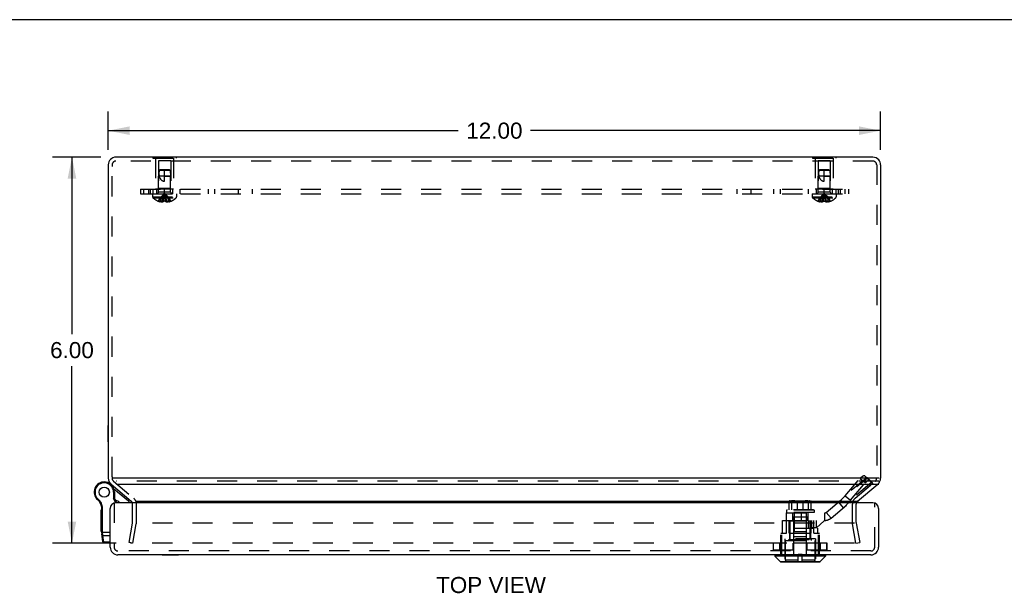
# Model space of a CAD drawing. Header units: inches. Extents: x 0 to 56.7, y 0 to 36.7.
# Tile 7 of 10: x 13 to 28.3, y 27.7 to 36.7. Entities that reach past the tile are written whole.
import ezdxf

# ---------------------------------------------------------------- set-up
doc = ezdxf.new("R2010")
doc.units = ezdxf.units.IN
doc.header["$LTSCALE"] = 3.116667
doc.header["$MEASUREMENT"] = 0
doc.linetypes.add('HIDDEN', pattern=[0.2, 0.1, -0.1])
doc.layers.get('0').update_dxf_attribs({"linetype": 'CONTINUOUS'})
for name, color, linetype in [('DEFAULT_2', 8, 'HIDDEN'), ('DIMENSIONS', 7, 'CONTINUOUS'), ('DOOR_ASSEMBLY', 7, 'CONTINUOUS'), ('SUBPANEL', 7, 'CONTINUOUS')]:
    doc.layers.add(name, color=color, linetype=linetype)
doc.styles.get("Standard").update_dxf_attribs({"font": 'arial.ttf'})
doc.dimstyles.new('DIMSTYLE_1', dxfattribs={"dimtxt": 0.25, "dimasz": 0.333333, "dimexe": 0.09, "dimexo": 0.07, "dimgap": 0.0375, "dimtad": 0, "dimtih": 1, "dimtoh": 1, "dimzin": 4, "dimdsep": 46, "dimtxsty": 'Standard', "dimblk": '_FILLED', "dimblk1": '_FILLED', "dimblk2": '_FILLED', "dimcen": 0.09, "dimadec": 3, "dimazin": 1, "dimtfac": 1, "dimtdec": 3, "dimtofl": 0, "dimtmove": 0, "dimatfit": 3, "dimldrblk": '_FILLED', "dimfxl": 0, "dimtolj": 1, "dimtzin": 4, "dimarcsym": 0})

# ---------------------------------------------------------------- blocks, each defined once
blk = doc.blocks.new('_FILLED')
at = {"color": 0, "linetype": 'ByBlock'}
blk.add_solid([(0, 0), (-1, 0.2), (-1, -0.2)], dxfattribs=at)
blk = doc.blocks.new('*D11')
at = {"layer": 'DIMENSIONS', "color": 2, "linetype": 'Continuous'}
for p, q in [((14.297, 34.529), (13.546, 34.529)), ((13.846, 34.529), (13.846, 31.779)), ((13.846, 28.529), (13.846, 31.279)), ((14.531, 28.529), (13.546, 28.529))]:
    blk.add_line(p, q, dxfattribs=at)
at = {"layer": 'DIMENSIONS', "color": 2, "linetype": 'Continuous', "xscale": 0.3333333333, "yscale": 0.3333333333, "zscale": 0.3333333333}
for p, rotation in [((13.846, 34.529), 90), ((13.846, 28.529), 270)]:
    blk.add_blockref('_FILLED', p, dxfattribs=dict(at, rotation=rotation))
at = {"layer": 'DIMENSIONS', "color": 2, "linetype": 'Continuous', "insert": (13.846, 31.654), "char_height": 0.25, "width": 0.67937, "attachment_point": 2, "line_spacing_factor": 0.9}
blk.add_mtext('6.00', dxfattribs=at)
blk = doc.blocks.new('*D12')
at = {"layer": 'DIMENSIONS', "color": 2, "linetype": 'Continuous'}
for p, q in [((14.41, 34.643), (14.41, 35.241)), ((26.41, 34.643), (26.41, 35.241)), ((14.41, 34.941), (19.849, 34.941)), ((26.41, 34.941), (20.972, 34.941))]:
    blk.add_line(p, q, dxfattribs=at)
at = {"layer": 'DIMENSIONS', "color": 2, "linetype": 'Continuous', "xscale": 0.3333333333, "yscale": 0.3333333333, "zscale": 0.3333333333, "rotation": 180}
blk.add_blockref('_FILLED', (14.41, 34.941), dxfattribs=at)
at = {"layer": 'DIMENSIONS', "color": 2, "linetype": 'Continuous', "xscale": 0.3333333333, "yscale": 0.3333333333, "zscale": 0.3333333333}
blk.add_blockref('_FILLED', (26.41, 34.941), dxfattribs=at)
at = {"layer": 'DIMENSIONS', "color": 2, "linetype": 'Continuous', "insert": (20.41, 35.066), "char_height": 0.25, "width": 0.87361, "attachment_point": 2, "line_spacing_factor": 0.9}
blk.add_mtext('12.00', dxfattribs=at)

msp = doc.modelspace()

# ---------------------------------------------------------------- linework, layer by layer
at = {"color": 7, "linetype": 'Continuous'}
for p, q in [((0, 36.667), (56.667, 36.667)), ((15.105, 34.533), (15.105, 34.529)), ((15.105, 34.533), (15.466, 34.533)), ((15.195, 34.533), (15.195, 34.529)), ((15.375, 34.533), (15.375, 34.529)), ((15.466, 34.533), (15.466, 34.529)), ((25.355, 34.533), (25.716, 34.533)), ((25.355, 34.533), (25.355, 34.529)), ((25.445, 34.533), (25.445, 34.529)), ((25.625, 34.533), (25.625, 34.529)), ((25.716, 34.533), (25.716, 34.529)), ((14.406, 30.102), (14.406, 30.358)), ((14.406, 30.358), (14.41, 30.358)), ((14.406, 30.102), (14.41, 30.102)), ((14.472, 29.536), (14.47, 29.536)), ((26.054, 29.181), (26.368, 29.444)), ((14.751, 29.194), (14.751, 29.194))]:
    msp.add_line(p, q, dxfattribs=at)
at = {"color": 3, "linetype": 'Continuous'}
for p, q in [((26.29, 34.529), (14.53, 34.529)), ((14.41, 34.409), (14.41, 29.536)), ((26.41, 34.409), (26.41, 29.536)), ((26.39, 29.536), (14.472, 29.536)), ((14.453, 29.444), (14.767, 29.181)), ((14.536, 29.444), (26.385, 29.444)), ((14.849, 29.181), (26.07, 29.181))]:
    msp.add_line(p, q, dxfattribs=at)
for centre, start, end in [((14.53, 34.409), 90, 180), ((26.29, 34.409), 0, 40.4027), ((14.53, 29.536), 180, 230), ((26.29, 29.536), 338.6316, 360)]:
    msp.add_arc(centre, 0.12, start, end, dxfattribs=at)
at = {"color": 7, "linetype": 'Continuous'}
for centre, radius, start, end in [((26.29, 34.409), 0.12, 40.4027, 90), ((26.29, 29.536), 0.12, 310, 338.6316), ((26.093, 29.135), 0.06, 130, 152.7669)]:
    msp.add_arc(centre, radius, start, end, dxfattribs=at)
at = {"layer": 'DEFAULT_2', "color": 8, "linetype": 'HIDDEN'}
for p, q in [((26.29, 34.469), (14.53, 34.469)), ((15.105, 34.529), (15.105, 34.512)), ((15.105, 34.512), (15.466, 34.512)), ((15.145, 34.512), (15.145, 34.033)), ((15.19, 34.471), (15.19, 34.043)), ((15.38, 34.471), (15.19, 34.471)), ((15.195, 34.529), (15.195, 34.512)), ((15.375, 34.529), (15.375, 34.512)), ((15.38, 34.471), (15.38, 34.043)), ((15.425, 34.512), (15.425, 34.033)), ((15.466, 34.529), (15.466, 34.512)), ((25.355, 34.529), (25.355, 34.512)), ((25.355, 34.512), (25.716, 34.512)), ((25.395, 34.512), (25.395, 34.033)), ((25.63, 34.471), (25.44, 34.471)), ((25.44, 34.471), (25.44, 34.043)), ((25.445, 34.529), (25.445, 34.512)), ((25.625, 34.529), (25.625, 34.512)), ((25.63, 34.471), (25.63, 34.043)), ((25.675, 34.512), (25.675, 34.033)), ((25.716, 34.529), (25.716, 34.512)), ((14.47, 34.409), (14.47, 34.383)), ((14.47, 29.556), (14.47, 34.383)), ((15.2, 34.323), (15.191, 34.233)), ((15.211, 34.333), (15.2, 34.323)), ((15.2, 34.323), (15.206, 34.329)), ((15.37, 34.323), (15.2, 34.323)), ((15.206, 34.329), (15.211, 34.333)), ((15.359, 34.333), (15.211, 34.333)), ((15.285, 34.153), (15.285, 34.333)), ((15.359, 34.333), (15.37, 34.323)), ((15.37, 34.323), (15.379, 34.233)), ((25.45, 34.323), (25.441, 34.233)), ((25.461, 34.333), (25.45, 34.323)), ((25.45, 34.323), (25.456, 34.329)), ((25.62, 34.323), (25.45, 34.323)), ((25.456, 34.329), (25.461, 34.333)), ((25.609, 34.333), (25.461, 34.333)), ((25.535, 34.153), (25.535, 34.333)), ((25.609, 34.333), (25.62, 34.323)), ((25.62, 34.323), (25.629, 34.233)), ((26.35, 34.409), (26.35, 29.536)), ((15.191, 33.987), (15.191, 34.233)), ((15.379, 34.233), (15.191, 34.233)), ((15.285, 34.233), (15.379, 34.233)), ((15.379, 33.987), (15.379, 34.233)), ((25.629, 34.233), (25.441, 34.233)), ((25.441, 33.987), (25.441, 34.233)), ((25.535, 34.233), (25.629, 34.233)), ((25.629, 33.987), (25.629, 34.233)), ((15.425, 34.033), (15.145, 34.033)), ((15.19, 34.043), (15.18, 34.033)), ((15.38, 34.043), (15.19, 34.043)), ((15.379, 33.987), (15.191, 33.987)), ((15.38, 34.043), (15.39, 34.033)), ((25.675, 34.033), (25.395, 34.033)), ((25.44, 34.043), (25.43, 34.033)), ((25.63, 34.043), (25.44, 34.043)), ((25.629, 33.987), (25.441, 33.987)), ((25.63, 34.043), (25.64, 34.033)), ((15.099, 33.958), (15.099, 33.912)), ((15.099, 33.958), (15.472, 33.958)), ((15.099, 33.912), (15.472, 33.912)), ((15.105, 33.897), (15.466, 33.897)), ((15.186, 33.845), (15.186, 33.845)), ((15.186, 33.845), (15.187, 33.845)), ((15.27, 33.845), (15.187, 33.845)), ((15.217, 33.845), (15.217, 33.835)), ((15.25, 33.845), (15.25, 33.83)), ((15.27, 33.845), (15.272, 33.867)), ((15.27, 33.845), (15.27, 33.835)), ((15.27, 33.845), (15.27, 33.845)), ((15.294, 33.91), (15.291, 33.93)), ((15.296, 33.889), (15.294, 33.91)), ((15.299, 33.867), (15.296, 33.889)), ((15.301, 33.845), (15.299, 33.867)), ((15.301, 33.845), (15.301, 33.835)), ((15.301, 33.845), (15.301, 33.845)), ((15.384, 33.845), (15.301, 33.845)), ((15.32, 33.845), (15.32, 33.83)), ((15.354, 33.845), (15.354, 33.835)), ((15.384, 33.845), (15.385, 33.845)), ((15.385, 33.845), (15.385, 33.845)), ((15.472, 33.958), (15.472, 33.912)), ((25.349, 33.958), (25.722, 33.958)), ((25.349, 33.958), (25.349, 33.912)), ((25.349, 33.912), (25.722, 33.912)), ((25.355, 33.897), (25.716, 33.897)), ((25.436, 33.845), (25.436, 33.845)), ((25.437, 33.845), (25.436, 33.845)), ((25.52, 33.845), (25.437, 33.845)), ((25.467, 33.845), (25.467, 33.835)), ((25.5, 33.845), (25.5, 33.83)), ((25.52, 33.845), (25.522, 33.867)), ((25.52, 33.845), (25.525, 33.845)), ((25.52, 33.845), (25.52, 33.845)), ((25.52, 33.845), (25.52, 33.835)), ((25.53, 33.845), (25.525, 33.845)), ((25.544, 33.91), (25.541, 33.93)), ((25.546, 33.889), (25.544, 33.91)), ((25.549, 33.867), (25.546, 33.889)), ((25.551, 33.845), (25.549, 33.867)), ((25.634, 33.845), (25.551, 33.845)), ((25.551, 33.845), (25.551, 33.845)), ((25.551, 33.845), (25.551, 33.835)), ((25.57, 33.845), (25.57, 33.83)), ((25.604, 33.845), (25.604, 33.835)), ((25.635, 33.845), (25.634, 33.845)), ((25.635, 33.845), (25.635, 33.845)), ((25.722, 33.958), (25.722, 33.912)), ((14.47, 29.556), (14.47, 29.536)), ((14.492, 29.49), (14.805, 29.227)), ((26.385, 29.49), (14.536, 29.49)), ((26.016, 29.227), (26.329, 29.49)), ((14.788, 28.847), (14.788, 29.135)), ((14.848, 28.847), (14.848, 29.135)), ((25.973, 28.847), (25.973, 29.135)), ((26.033, 28.847), (26.033, 29.135)), ((14.735, 28.539), (14.787, 28.836)), ((14.794, 28.529), (14.846, 28.826)), ((26.005, 28.836), (14.86, 28.836)), ((26.027, 28.529), (25.975, 28.826)), ((26.034, 28.836), (26.086, 28.539)), ((14.794, 28.529), (14.735, 28.539)), ((26.003, 28.529), (14.764, 28.529)), ((26.027, 28.529), (26.086, 28.539))]:
    msp.add_line(p, q, dxfattribs=at)
for points in [[(15.2, 34.323), (15.2, 34.312), (15.199, 34.3), (15.198, 34.289), (15.198, 34.277), (15.198, 34.265), (15.199, 34.254), (15.2, 34.244), (15.201, 34.233)], [(25.45, 34.323), (25.45, 34.312), (25.449, 34.3), (25.448, 34.289), (25.448, 34.277), (25.448, 34.265), (25.449, 34.254), (25.45, 34.244), (25.451, 34.233)], [(15.201, 34.233), (15.203, 34.226), (15.206, 34.219), (15.208, 34.213), (15.211, 34.207), (15.214, 34.201), (15.217, 34.196), (15.22, 34.191), (15.223, 34.187), (15.226, 34.183), (15.229, 34.179), (15.232, 34.176), (15.235, 34.173), (15.238, 34.17), (15.241, 34.168), (15.245, 34.166), (15.248, 34.164), (15.251, 34.162), (15.255, 34.16), (15.258, 34.159), (15.262, 34.157), (15.266, 34.156), (15.269, 34.155), (15.273, 34.154), (15.277, 34.154), (15.281, 34.153), (15.285, 34.153)], [(25.451, 34.233), (25.453, 34.226), (25.456, 34.219), (25.458, 34.213), (25.461, 34.207), (25.464, 34.201), (25.467, 34.196), (25.47, 34.191), (25.473, 34.187), (25.476, 34.183), (25.479, 34.179), (25.482, 34.176), (25.485, 34.173), (25.488, 34.17), (25.491, 34.168), (25.495, 34.166), (25.498, 34.164), (25.501, 34.162), (25.505, 34.16), (25.508, 34.159), (25.512, 34.157), (25.516, 34.156), (25.519, 34.155), (25.523, 34.154), (25.527, 34.154), (25.531, 34.153), (25.535, 34.153)], [(15.186, 33.845), (15.2, 33.867), (15.215, 33.889), (15.231, 33.91), (15.248, 33.93), (15.266, 33.95), (15.285, 33.969)], [(15.217, 33.845), (15.226, 33.867), (15.237, 33.889), (15.248, 33.91), (15.259, 33.93), (15.272, 33.95), (15.285, 33.969)], [(15.25, 33.845), (15.255, 33.867), (15.261, 33.889), (15.266, 33.91), (15.272, 33.93), (15.279, 33.95), (15.285, 33.969)], [(15.272, 33.867), (15.274, 33.889), (15.277, 33.91), (15.28, 33.93), (15.282, 33.95), (15.285, 33.969)], [(15.274, 33.889), (15.277, 33.91), (15.28, 33.93), (15.282, 33.95), (15.285, 33.969)], [(15.291, 33.93), (15.288, 33.95), (15.285, 33.969)], [(15.291, 33.93), (15.288, 33.95), (15.285, 33.969)], [(15.32, 33.845), (15.315, 33.867), (15.31, 33.889), (15.305, 33.91), (15.299, 33.93), (15.292, 33.95), (15.285, 33.969)], [(15.354, 33.845), (15.344, 33.867), (15.334, 33.889), (15.323, 33.91), (15.311, 33.93), (15.299, 33.95), (15.285, 33.969)], [(15.385, 33.845), (15.371, 33.867), (15.356, 33.889), (15.34, 33.91), (15.323, 33.93), (15.305, 33.95), (15.285, 33.969)], [(25.436, 33.845), (25.45, 33.867), (25.465, 33.889), (25.481, 33.91), (25.498, 33.93), (25.516, 33.95), (25.535, 33.969)], [(25.467, 33.845), (25.476, 33.867), (25.487, 33.889), (25.498, 33.91), (25.509, 33.93), (25.522, 33.95), (25.535, 33.969)], [(25.5, 33.845), (25.505, 33.867), (25.511, 33.889), (25.516, 33.91), (25.522, 33.93), (25.529, 33.95), (25.535, 33.969)], [(25.522, 33.867), (25.524, 33.889), (25.527, 33.91), (25.53, 33.93), (25.532, 33.95), (25.535, 33.969)], [(25.524, 33.889), (25.527, 33.91), (25.53, 33.93), (25.532, 33.95), (25.535, 33.969)], [(25.541, 33.93), (25.538, 33.95), (25.535, 33.969)], [(25.541, 33.93), (25.538, 33.95), (25.535, 33.969)], [(25.635, 33.845), (25.621, 33.867), (25.606, 33.889), (25.59, 33.91), (25.573, 33.93), (25.555, 33.95), (25.535, 33.969)], [(25.604, 33.845), (25.594, 33.867), (25.584, 33.889), (25.573, 33.91), (25.561, 33.93), (25.549, 33.95), (25.535, 33.969)], [(25.57, 33.845), (25.565, 33.867), (25.56, 33.889), (25.555, 33.91), (25.549, 33.93), (25.542, 33.95), (25.535, 33.969)], [(15.25, 33.83), (15.246, 33.83), (15.242, 33.831), (15.238, 33.831), (15.234, 33.832), (15.23, 33.832), (15.226, 33.833), (15.221, 33.834), (15.217, 33.835)], [(15.27, 33.835), (15.267, 33.834), (15.265, 33.833), (15.263, 33.832), (15.26, 33.832), (15.258, 33.831), (15.255, 33.831), (15.253, 33.83), (15.25, 33.83)], [(15.301, 33.845), (15.296, 33.845), (15.291, 33.845), (15.285, 33.845), (15.28, 33.845), (15.275, 33.845), (15.27, 33.845)], [(15.32, 33.83), (15.318, 33.83), (15.315, 33.831), (15.313, 33.831), (15.311, 33.832), (15.308, 33.832), (15.306, 33.833), (15.303, 33.834), (15.301, 33.835)], [(15.354, 33.835), (15.349, 33.834), (15.345, 33.833), (15.341, 33.832), (15.337, 33.832), (15.332, 33.831), (15.328, 33.831), (15.324, 33.83), (15.32, 33.83)], [(25.5, 33.83), (25.496, 33.83), (25.492, 33.831), (25.488, 33.831), (25.484, 33.832), (25.48, 33.832), (25.476, 33.833), (25.471, 33.834), (25.467, 33.835)], [(25.52, 33.835), (25.517, 33.834), (25.515, 33.833), (25.513, 33.832), (25.51, 33.832), (25.508, 33.831), (25.505, 33.831), (25.503, 33.83), (25.5, 33.83)], [(25.53, 33.845), (25.535, 33.845), (25.541, 33.845), (25.546, 33.845), (25.551, 33.845)], [(25.57, 33.83), (25.568, 33.83), (25.565, 33.831), (25.563, 33.831), (25.561, 33.832), (25.558, 33.832), (25.556, 33.833), (25.553, 33.834), (25.551, 33.835)], [(25.604, 33.835), (25.599, 33.834), (25.595, 33.833), (25.591, 33.832), (25.587, 33.832), (25.582, 33.831), (25.578, 33.831), (25.574, 33.83), (25.57, 33.83)], [(14.756, 28.537), (14.756, 28.538), (14.756, 28.538)], [(14.764, 28.529), (14.764, 28.529), (14.763, 28.529), (14.762, 28.529), (14.762, 28.529), (14.761, 28.53), (14.76, 28.53), (14.76, 28.53), (14.759, 28.531), (14.759, 28.531), (14.758, 28.532), (14.758, 28.532), (14.757, 28.533), (14.757, 28.534), (14.757, 28.534), (14.757, 28.535), (14.756, 28.535), (14.756, 28.536), (14.756, 28.537)]]:
    msp.add_lwpolyline(points, dxfattribs=at)
for centre, radius, start, end in [((14.53, 34.409), 0.06, 90, 180), ((26.29, 34.409), 0.06, 0, 90), ((15.163, 33.987), 0.0282, 270, 360), ((15.408, 33.987), 0.0282, 180, 270), ((25.413, 33.987), 0.0282, 270, 360), ((25.658, 33.987), 0.0282, 180, 270), ((15.119, 33.912), 0.02, 180, 226.4862), ((15.285, 34.087), 0.262, 226.4862, 247.6643), ((15.285, 34.087), 0.261, 247.9106, 254.8059), ((15.285, 34.087), 0.261, 285.1941, 292.0894), ((15.285, 34.087), 0.262, 292.3357, 313.5138), ((15.452, 33.912), 0.02, 313.5138, 360), ((25.369, 33.912), 0.02, 180, 226.4862), ((25.535, 34.087), 0.262, 226.4862, 247.6643), ((25.535, 34.087), 0.261, 247.9106, 254.8059), ((25.535, 34.087), 0.261, 285.1941, 292.0894), ((25.535, 34.087), 0.262, 292.3357, 313.5138), ((25.702, 33.912), 0.02, 313.5138, 360), ((14.53, 29.536), 0.06, 180, 230), ((26.29, 29.536), 0.06, 310, 360), ((14.728, 29.135), 0.12, 0, 50), ((26.093, 29.135), 0.12, 130, 180), ((14.728, 29.135), 0.06, 0.6789, 50), ((26.093, 29.135), 0.06, 152.7669, 180), ((14.728, 28.847), 0.06, 350, 360), ((14.728, 28.847), 0.12, 350, 360), ((26.093, 28.847), 0.12, 180, 190), ((26.093, 28.847), 0.06, 180, 190)]:
    msp.add_arc(centre, radius, start, end, dxfattribs=at)
at = {"layer": 'DOOR_ASSEMBLY', "color": 8, "linetype": 'HIDDEN'}
for p, q in [((25.565, 29.006), (26.206, 29.543)), ((26.195, 29.543), (25.861, 29.264)), ((25.861, 29.264), (26.094, 29.533)), ((26.094, 29.533), (26.176, 29.465)), ((26.168, 29.57), (26.169, 29.569)), ((26.169, 29.569), (26.25, 29.501)), ((26.17, 29.568), (26.251, 29.5)), ((26.17, 29.568), (26.195, 29.543)), ((26.195, 29.543), (26.276, 29.475)), ((26.206, 29.543), (26.281, 29.453)), ((25.641, 28.916), (26.281, 29.453)), ((26.276, 29.475), (25.943, 29.196)), ((25.943, 29.196), (26.176, 29.465)), ((26.25, 29.502), (26.25, 29.501)), ((26.251, 29.5), (26.276, 29.475)), ((26.277, 29.473), (26.276, 29.475)), ((25.861, 29.264), (25.943, 29.196)), ((14.5, 29.155), (14.5, 28.465)), ((25.333, 29.177), (24.99, 29.177)), ((24.99, 29.047), (24.99, 29.177)), ((25.001, 29.187), (25.322, 29.187)), ((25.021, 29.183), (25.303, 29.183)), ((25.021, 29.177), (25.021, 29.183)), ((25.028, 29.176), (25.028, 29.177)), ((25.028, 29.176), (25.296, 29.176)), ((25.031, 29.047), (25.031, 29.177)), ((25.035, 29.175), (25.035, 29.176)), ((25.035, 29.175), (25.289, 29.175)), ((25.043, 29.174), (25.043, 29.175)), ((25.043, 29.174), (25.281, 29.174)), ((25.118, 29.047), (25.118, 29.177)), ((25.206, 29.047), (25.206, 29.177)), ((25.281, 29.174), (25.281, 29.175)), ((25.289, 29.175), (25.289, 29.176)), ((25.293, 29.047), (25.293, 29.177)), ((25.296, 29.176), (25.296, 29.177)), ((25.303, 29.177), (25.303, 29.183)), ((25.333, 29.047), (25.333, 29.177)), ((25.755, 29.165), (25.831, 29.075)), ((26.32, 28.465), (26.32, 29.155)), ((24.942, 28.999), (25.545, 28.999)), ((24.942, 28.999), (24.942, 28.881)), ((24.957, 29.047), (24.947, 29.038)), ((25.377, 29.038), (24.947, 29.038)), ((24.947, 29.038), (24.947, 29.001)), ((25.377, 29.001), (24.947, 29.001)), ((25.367, 29.047), (24.957, 29.047)), ((25.042, 28.999), (25.042, 28.881)), ((25.045, 28.938), (25.279, 28.938)), ((25.045, 28.873), (25.045, 28.938)), ((25.06, 28.873), (25.06, 28.938)), ((25.062, 28.63), (25.062, 28.938)), ((25.067, 29.001), (25.067, 28.701)), ((25.178, 28.999), (25.178, 28.881)), ((25.257, 29.001), (25.257, 28.701)), ((25.262, 28.63), (25.262, 28.938)), ((25.264, 28.873), (25.264, 28.938)), ((25.279, 28.873), (25.279, 28.938)), ((25.282, 28.999), (25.282, 28.881)), ((25.367, 29.047), (25.377, 29.038)), ((25.377, 29.038), (25.377, 29.001)), ((25.545, 28.881), (25.545, 28.999)), ((25.641, 28.916), (25.565, 29.006)), ((24.888, 28.881), (24.942, 28.881)), ((24.888, 28.681), (24.888, 28.881)), ((24.942, 28.881), (25.545, 28.881)), ((24.947, 28.681), (24.947, 28.881)), ((24.991, 28.681), (24.991, 28.881)), ((24.999, 28.593), (24.999, 28.881)), ((25.007, 28.873), (25.045, 28.873)), ((25.007, 28.583), (25.007, 28.873)), ((25.06, 28.873), (25.264, 28.873)), ((25.061, 28.762), (25.061, 28.881)), ((25.279, 28.873), (25.317, 28.873)), ((25.29, 28.762), (25.29, 28.881)), ((25.317, 28.583), (25.317, 28.873)), ((25.332, 28.681), (25.332, 28.881)), ((25.335, 28.881), (25.335, 28.763)), ((25.376, 28.681), (25.376, 28.881)), ((25.414, 28.763), (25.532, 28.873)), ((25.417, 28.762), (25.417, 28.881)), ((25.532, 28.881), (25.532, 28.873)), ((24.86, 28.681), (24.947, 28.681)), ((24.86, 28.345), (24.86, 28.681)), ((24.877, 28.345), (24.877, 28.681)), ((24.991, 28.681), (25.332, 28.681)), ((25.061, 28.762), (25.436, 28.762)), ((25.061, 28.345), (25.061, 28.681)), ((25.062, 28.63), (25.262, 28.63)), ((25.257, 28.701), (25.067, 28.701)), ((25.262, 28.345), (25.262, 28.681)), ((25.325, 28.593), (25.325, 28.762)), ((25.414, 28.763), (25.335, 28.763)), ((25.376, 28.681), (25.464, 28.681)), ((25.436, 28.681), (25.436, 28.762)), ((25.446, 28.345), (25.446, 28.681)), ((25.464, 28.345), (25.464, 28.681)), ((25.579, 28.526), (24.745, 28.526)), ((24.745, 28.423), (24.745, 28.526)), ((24.745, 28.423), (24.745, 28.526)), ((24.746, 28.423), (24.746, 28.526)), ((25.576, 28.529), (24.748, 28.529)), ((24.847, 28.423), (24.847, 28.526)), ((24.862, 28.423), (24.862, 28.526)), ((24.863, 28.423), (24.863, 28.526)), ((25.399, 28.593), (24.924, 28.593)), ((24.924, 28.593), (24.924, 28.238)), ((24.932, 28.567), (25.392, 28.567)), ((24.932, 28.26), (24.932, 28.567)), ((24.987, 28.583), (25.337, 28.583)), ((24.987, 28.567), (24.987, 28.583)), ((25.053, 28.423), (25.053, 28.526)), ((25.056, 28.423), (25.056, 28.526)), ((25.268, 28.423), (25.268, 28.526)), ((25.271, 28.423), (25.271, 28.526)), ((25.337, 28.567), (25.337, 28.583)), ((25.392, 28.26), (25.392, 28.567)), ((25.399, 28.593), (25.399, 28.238)), ((25.46, 28.423), (25.46, 28.526)), ((25.462, 28.423), (25.462, 28.526)), ((25.477, 28.423), (25.477, 28.526)), ((25.578, 28.423), (25.578, 28.526)), ((25.578, 28.423), (25.578, 28.526)), ((25.579, 28.423), (25.579, 28.526)), ((26.26, 28.405), (14.56, 28.405)), ((24.745, 28.423), (25.579, 28.423)), ((25.576, 28.42), (24.748, 28.42)), ((25.132, 28.355), (25.192, 28.355)), ((25.132, 28.238), (25.132, 28.355)), ((25.192, 28.238), (25.192, 28.355)), ((25.132, 28.26), (24.932, 28.26)), ((25.392, 28.26), (25.192, 28.26))]:
    msp.add_line(p, q, dxfattribs=at)
at = {"layer": 'DOOR_ASSEMBLY', "color": 7, "linetype": 'Continuous'}
for p, q in [((14.405, 29.467), (14.405, 29.467)), ((14.472, 29.417), (14.478, 29.424)), ((14.211, 29.241), (14.223, 29.247)), ((14.212, 29.241), (14.211, 29.241)), ((14.212, 29.241), (14.223, 29.247)), ((14.223, 29.247), (14.223, 29.247)), ((14.492, 29.32), (14.492, 29.222)), ((14.505, 29.32), (14.492, 29.32)), ((14.505, 29.225), (14.492, 29.222)), ((14.723, 29.178), (14.498, 29.368)), ((14.505, 29.32), (14.505, 29.225)), ((14.542, 29.155), (14.505, 29.225)), ((14.241, 29.205), (14.25, 29.215)), ((14.308, 29.084), (14.321, 29.086)), ((14.527, 29.155), (14.492, 29.222)), ((14.3, 28.706), (14.3, 29.046)), ((14.31, 29.046), (14.3, 29.046)), ((14.31, 29.038), (14.3, 29.038)), ((14.31, 28.986), (14.3, 28.986)), ((14.31, 28.977), (14.3, 28.977)), ((14.31, 28.688), (14.31, 29.065)), ((14.31, 29.065), (14.323, 29.065)), ((14.323, 28.685), (14.323, 29.065)), ((14.31, 28.907), (14.3, 28.907)), ((14.31, 28.706), (14.3, 28.706)), ((14.31, 28.706), (14.3, 28.706)), ((14.31, 28.7), (14.44, 28.7)), ((14.328, 28.548), (14.311, 28.671)), ((14.319, 28.685), (14.32, 28.685)), ((14.32, 28.685), (14.321, 28.685)), ((14.32, 28.685), (14.32, 28.685)), ((14.321, 28.685), (14.322, 28.685)), ((14.321, 28.685), (14.321, 28.685)), ((14.322, 28.685), (14.323, 28.685)), ((14.322, 28.685), (14.322, 28.685)), ((14.322, 28.685), (14.322, 28.685)), ((14.323, 28.684), (14.323, 28.685)), ((14.323, 28.683), (14.323, 28.684)), ((14.323, 28.682), (14.323, 28.683)), ((14.323, 28.68), (14.323, 28.682)), ((14.323, 28.679), (14.323, 28.68)), ((14.323, 28.678), (14.323, 28.679)), ((14.323, 28.676), (14.323, 28.678)), ((14.323, 28.675), (14.323, 28.676)), ((14.323, 28.674), (14.323, 28.675)), ((14.323, 28.673), (14.323, 28.674)), ((14.323, 28.672), (14.323, 28.673)), ((14.323, 28.67), (14.323, 28.672)), ((14.324, 28.669), (14.323, 28.67)), ((14.324, 28.668), (14.324, 28.669)), ((14.324, 28.667), (14.324, 28.668)), ((14.324, 28.666), (14.324, 28.667)), ((14.326, 28.645), (14.324, 28.666)), ((14.34, 28.543), (14.326, 28.645)), ((14.326, 28.645), (14.44, 28.645)), ((14.328, 28.548), (14.328, 28.548)), ((14.328, 28.548), (14.328, 28.548)), ((14.341, 28.537), (14.34, 28.543)), ((14.44, 28.543), (14.34, 28.543)), ((14.44, 28.537), (14.341, 28.537)), ((15.247, 28.341), (15.247, 28.345)), ((15.503, 28.341), (15.247, 28.341)), ((15.503, 28.341), (15.503, 28.345)), ((24.768, 28.342), (25.556, 28.342)), ((24.768, 28.342), (24.768, 28.323)), ((25.556, 28.323), (24.768, 28.323)), ((24.768, 28.323), (24.851, 28.24)), ((25.556, 28.323), (25.473, 28.24)), ((25.556, 28.342), (25.556, 28.323)), ((24.851, 28.24), (25.473, 28.24)), ((24.856, 28.238), (25.468, 28.238))]:
    msp.add_line(p, q, dxfattribs=at)
at = {"layer": 'DOOR_ASSEMBLY', "color": 3, "linetype": 'Continuous'}
for p, q in [((26.29, 29.155), (14.53, 29.155)), ((14.44, 28.465), (14.44, 29.065)), ((26.38, 29.065), (26.38, 28.465)), ((26.26, 28.345), (14.56, 28.345))]:
    msp.add_line(p, q, dxfattribs=at)
at = {"layer": 'DOOR_ASSEMBLY', "color": 8, "linetype": 'HIDDEN'}
for points in [[(26.168, 29.57), (26.167, 29.57), (26.167, 29.571), (26.166, 29.571), (26.164, 29.572), (26.163, 29.572), (26.162, 29.572), (26.161, 29.573), (26.16, 29.573), (26.159, 29.573), (26.157, 29.573), (26.156, 29.573), (26.155, 29.573), (26.153, 29.573), (26.152, 29.573), (26.15, 29.572), (26.149, 29.572), (26.147, 29.572), (26.146, 29.571), (26.144, 29.571), (26.143, 29.57), (26.141, 29.57), (26.139, 29.569), (26.138, 29.568), (26.136, 29.567), (26.134, 29.566), (26.133, 29.565), (26.131, 29.565), (26.129, 29.563), (26.127, 29.562), (26.126, 29.561), (26.124, 29.56), (26.122, 29.559), (26.12, 29.558), (26.118, 29.556), (26.117, 29.555), (26.115, 29.553), (26.113, 29.552), (26.111, 29.55), (26.109, 29.549), (26.108, 29.547), (26.106, 29.546), (26.104, 29.544), (26.103, 29.542), (26.101, 29.54), (26.099, 29.539), (26.097, 29.537), (26.096, 29.535), (26.094, 29.533)], [(26.169, 29.569), (26.169, 29.569), (26.17, 29.568)], [(26.206, 29.543), (26.205, 29.543), (26.205, 29.543), (26.204, 29.543), (26.203, 29.542), (26.203, 29.542), (26.202, 29.542), (26.201, 29.542), (26.201, 29.542), (26.2, 29.542), (26.199, 29.542), (26.198, 29.543), (26.197, 29.543), (26.196, 29.543), (26.195, 29.543)], [(26.25, 29.502), (26.249, 29.502), (26.248, 29.503), (26.247, 29.503), (26.246, 29.504), (26.245, 29.504), (26.244, 29.505), (26.243, 29.505), (26.241, 29.505), (26.24, 29.505), (26.239, 29.505), (26.238, 29.505), (26.236, 29.505), (26.235, 29.505), (26.233, 29.505), (26.232, 29.504), (26.23, 29.504), (26.229, 29.504), (26.227, 29.503), (26.226, 29.503), (26.224, 29.502), (26.223, 29.502), (26.221, 29.501), (26.219, 29.5), (26.217, 29.499), (26.216, 29.499), (26.214, 29.498), (26.212, 29.497), (26.211, 29.496), (26.209, 29.495), (26.207, 29.493), (26.205, 29.492), (26.203, 29.491), (26.202, 29.49), (26.2, 29.488), (26.198, 29.487), (26.196, 29.486), (26.195, 29.484), (26.193, 29.483), (26.191, 29.481), (26.189, 29.479), (26.187, 29.478), (26.186, 29.476), (26.184, 29.474), (26.182, 29.473), (26.181, 29.471), (26.179, 29.469), (26.177, 29.467), (26.176, 29.465)], [(26.22, 29.522), (26.221, 29.521), (26.223, 29.52), (26.224, 29.519), (26.225, 29.518), (26.226, 29.517), (26.227, 29.516), (26.228, 29.516), (26.228, 29.515), (26.229, 29.514), (26.23, 29.513), (26.231, 29.512), (26.231, 29.512), (26.232, 29.511), (26.233, 29.511), (26.233, 29.51), (26.234, 29.509), (26.234, 29.509), (26.235, 29.509), (26.235, 29.508), (26.235, 29.508), (26.236, 29.507), (26.236, 29.507), (26.236, 29.507), (26.236, 29.507), (26.236, 29.507), (26.236, 29.507)], [(26.25, 29.501), (26.251, 29.501), (26.251, 29.5)], [(26.281, 29.453), (26.282, 29.453), (26.282, 29.454), (26.282, 29.455), (26.283, 29.455), (26.283, 29.456), (26.283, 29.457), (26.283, 29.458), (26.283, 29.459), (26.282, 29.461), (26.282, 29.462), (26.282, 29.463), (26.281, 29.465), (26.281, 29.466), (26.28, 29.468), (26.279, 29.47), (26.278, 29.472), (26.277, 29.474)], [(26.278, 29.472), (26.279, 29.47), (26.28, 29.469), (26.28, 29.467), (26.281, 29.466), (26.281, 29.464), (26.282, 29.463), (26.282, 29.462)], [(26.283, 29.46), (26.283, 29.458), (26.283, 29.458), (26.283, 29.457), (26.283, 29.456), (26.283, 29.455), (26.282, 29.454), (26.282, 29.454), (26.282, 29.453), (26.281, 29.453)], [(25.755, 29.165), (25.769, 29.177), (25.782, 29.189), (25.796, 29.201), (25.809, 29.213), (25.823, 29.226), (25.836, 29.238), (25.849, 29.251), (25.861, 29.264)], [(25.001, 29.187), (25, 29.187), (24.999, 29.187), (24.997, 29.186), (24.996, 29.186), (24.995, 29.185), (24.994, 29.184), (24.993, 29.183), (24.992, 29.182), (24.991, 29.181), (24.991, 29.18), (24.99, 29.178), (24.99, 29.177)], [(25.039, 29.187), (25.038, 29.187), (25.037, 29.187), (25.036, 29.186), (25.035, 29.186), (25.034, 29.185), (25.033, 29.184), (25.033, 29.183), (25.032, 29.182), (25.031, 29.181), (25.031, 29.18), (25.031, 29.178), (25.031, 29.177)], [(25.08, 29.187), (25.074, 29.187), (25.067, 29.187), (25.061, 29.186), (25.054, 29.186), (25.047, 29.187), (25.042, 29.187)], [(25.042, 29.187), (25.043, 29.187), (25.044, 29.187), (25.045, 29.187), (25.047, 29.187), (25.05, 29.186)], [(25.042, 29.187), (25.042, 29.187), (25.043, 29.187), (25.044, 29.186), (25.044, 29.186), (25.045, 29.185), (25.045, 29.184), (25.045, 29.184), (25.045, 29.183)], [(25.045, 29.183), (25.046, 29.183), (25.048, 29.183), (25.049, 29.183), (25.05, 29.183), (25.054, 29.183)], [(25.05, 29.186), (25.052, 29.186), (25.054, 29.186), (25.056, 29.186), (25.058, 29.186), (25.06, 29.186), (25.063, 29.186), (25.065, 29.186), (25.068, 29.186)], [(25.054, 29.183), (25.056, 29.182), (25.058, 29.182), (25.06, 29.182), (25.062, 29.182), (25.064, 29.182), (25.067, 29.182), (25.069, 29.182), (25.071, 29.183)], [(25.068, 29.186), (25.072, 29.187), (25.074, 29.187), (25.076, 29.187), (25.078, 29.187), (25.08, 29.187)], [(25.071, 29.183), (25.075, 29.183), (25.077, 29.183), (25.079, 29.183), (25.081, 29.183), (25.083, 29.183)], [(25.08, 29.187), (25.081, 29.187), (25.081, 29.187), (25.082, 29.186), (25.082, 29.186), (25.082, 29.185), (25.082, 29.184), (25.083, 29.184), (25.083, 29.183)], [(25.121, 29.187), (25.12, 29.187), (25.12, 29.187), (25.12, 29.186), (25.119, 29.186), (25.119, 29.185), (25.119, 29.184), (25.118, 29.183), (25.118, 29.182), (25.118, 29.181), (25.118, 29.18), (25.118, 29.178), (25.118, 29.177)], [(25.203, 29.187), (25.203, 29.187), (25.204, 29.187), (25.204, 29.186), (25.204, 29.186), (25.205, 29.185), (25.205, 29.184), (25.205, 29.183), (25.206, 29.182), (25.206, 29.181), (25.206, 29.18), (25.206, 29.178), (25.206, 29.177)], [(25.243, 29.187), (25.243, 29.187), (25.242, 29.187), (25.242, 29.186), (25.242, 29.186), (25.241, 29.185), (25.241, 29.184), (25.241, 29.184), (25.241, 29.183)], [(25.273, 29.183), (25.27, 29.183), (25.268, 29.182), (25.266, 29.182), (25.264, 29.182), (25.262, 29.182), (25.259, 29.182), (25.257, 29.182), (25.255, 29.182), (25.253, 29.183), (25.25, 29.183), (25.248, 29.183), (25.246, 29.183), (25.245, 29.183), (25.243, 29.183), (25.241, 29.183)], [(25.282, 29.187), (25.276, 29.187), (25.27, 29.186), (25.263, 29.186), (25.256, 29.187), (25.249, 29.187), (25.243, 29.187)], [(25.252, 29.187), (25.249, 29.187), (25.247, 29.187), (25.245, 29.187), (25.243, 29.187)], [(25.277, 29.187), (25.274, 29.186), (25.272, 29.186), (25.27, 29.186), (25.268, 29.186), (25.266, 29.186), (25.263, 29.186), (25.261, 29.186), (25.259, 29.186), (25.256, 29.186), (25.252, 29.187)], [(25.279, 29.183), (25.277, 29.183), (25.276, 29.183), (25.275, 29.183), (25.273, 29.183)], [(25.282, 29.187), (25.281, 29.187), (25.28, 29.187), (25.278, 29.187), (25.277, 29.187)], [(25.282, 29.187), (25.281, 29.187), (25.281, 29.187), (25.28, 29.186), (25.28, 29.186), (25.279, 29.185), (25.279, 29.184), (25.279, 29.184), (25.279, 29.183)], [(25.285, 29.187), (25.286, 29.187), (25.287, 29.187), (25.288, 29.186), (25.289, 29.186), (25.29, 29.185), (25.29, 29.184), (25.291, 29.183), (25.292, 29.182), (25.292, 29.181), (25.293, 29.18), (25.293, 29.178), (25.293, 29.177)], [(25.322, 29.187), (25.324, 29.187), (25.325, 29.187), (25.326, 29.186), (25.328, 29.186), (25.329, 29.185), (25.33, 29.184), (25.331, 29.183), (25.332, 29.182), (25.332, 29.181), (25.333, 29.18), (25.333, 29.178), (25.333, 29.177)], [(25.831, 29.075), (25.84, 29.083), (25.849, 29.09), (25.857, 29.098), (25.866, 29.106), (25.874, 29.115), (25.882, 29.123), (25.89, 29.132), (25.898, 29.141), (25.906, 29.149), (25.914, 29.158), (25.921, 29.168), (25.929, 29.177), (25.936, 29.186), (25.943, 29.196)], [(24.747, 28.529), (24.747, 28.529), (24.746, 28.529), (24.746, 28.528), (24.746, 28.528), (24.745, 28.527), (24.745, 28.527), (24.745, 28.526)], [(24.745, 28.526), (24.745, 28.527), (24.745, 28.527), (24.746, 28.528), (24.746, 28.528), (24.746, 28.529), (24.747, 28.529), (24.747, 28.529), (24.748, 28.529)], [(24.748, 28.529), (24.748, 28.529), (24.747, 28.529), (24.747, 28.529), (24.747, 28.528), (24.746, 28.528), (24.746, 28.527), (24.746, 28.527), (24.746, 28.526)], [(24.864, 28.529), (24.864, 28.529), (24.863, 28.529), (24.863, 28.529), (24.862, 28.528), (24.862, 28.528), (24.862, 28.527), (24.862, 28.527), (24.862, 28.526)], [(24.864, 28.529), (24.864, 28.529), (24.864, 28.529), (24.864, 28.529), (24.864, 28.528), (24.864, 28.528), (24.864, 28.527), (24.864, 28.527), (24.863, 28.526)], [(25.055, 28.529), (25.055, 28.529), (25.054, 28.529), (25.054, 28.529), (25.054, 28.528), (25.053, 28.528), (25.053, 28.527), (25.053, 28.527), (25.053, 28.526)], [(25.055, 28.529), (25.055, 28.529), (25.055, 28.529), (25.055, 28.529), (25.056, 28.528), (25.056, 28.528), (25.056, 28.527), (25.056, 28.527), (25.056, 28.526)], [(25.269, 28.529), (25.269, 28.529), (25.268, 28.529), (25.268, 28.529), (25.268, 28.528), (25.268, 28.528), (25.268, 28.527), (25.268, 28.527), (25.268, 28.526)], [(25.269, 28.529), (25.269, 28.529), (25.269, 28.529), (25.27, 28.529), (25.27, 28.528), (25.27, 28.528), (25.27, 28.527), (25.271, 28.527), (25.271, 28.526)], [(25.459, 28.529), (25.46, 28.529), (25.46, 28.529), (25.461, 28.529), (25.461, 28.528), (25.462, 28.528), (25.462, 28.527), (25.462, 28.527), (25.462, 28.526)], [(25.459, 28.529), (25.46, 28.529), (25.46, 28.529), (25.46, 28.529), (25.46, 28.528), (25.46, 28.528), (25.46, 28.527), (25.46, 28.527), (25.46, 28.526)], [(25.576, 28.529), (25.576, 28.529), (25.577, 28.529), (25.577, 28.529), (25.578, 28.528), (25.578, 28.528), (25.578, 28.527), (25.578, 28.527), (25.579, 28.526)], [(25.576, 28.529), (25.576, 28.529), (25.577, 28.529), (25.577, 28.529), (25.577, 28.528), (25.577, 28.528), (25.578, 28.527), (25.578, 28.527), (25.578, 28.526)], [(25.576, 28.529), (25.577, 28.529), (25.577, 28.529), (25.578, 28.528), (25.578, 28.528), (25.578, 28.527), (25.578, 28.527), (25.578, 28.526)], [(24.747, 28.42), (24.747, 28.42), (24.746, 28.42), (24.746, 28.421), (24.746, 28.421), (24.745, 28.421), (24.745, 28.422), (24.745, 28.423)], [(24.745, 28.423), (24.745, 28.422), (24.745, 28.421), (24.746, 28.421), (24.746, 28.421), (24.746, 28.42), (24.747, 28.42), (24.747, 28.42), (24.748, 28.42)], [(24.748, 28.42), (24.748, 28.42), (24.747, 28.42), (24.747, 28.42), (24.747, 28.421), (24.746, 28.421), (24.746, 28.421), (24.746, 28.422), (24.746, 28.423)], [(24.864, 28.42), (24.864, 28.42), (24.863, 28.42), (24.863, 28.42), (24.862, 28.421), (24.862, 28.421), (24.862, 28.421), (24.862, 28.422), (24.862, 28.423)], [(24.864, 28.42), (24.864, 28.42), (24.864, 28.42), (24.864, 28.42), (24.864, 28.421), (24.864, 28.421), (24.864, 28.421), (24.864, 28.422), (24.863, 28.423)], [(25.055, 28.42), (25.055, 28.42), (25.054, 28.42), (25.054, 28.42), (25.054, 28.421), (25.053, 28.421), (25.053, 28.421), (25.053, 28.422), (25.053, 28.423)], [(25.055, 28.42), (25.055, 28.42), (25.055, 28.42), (25.055, 28.42), (25.056, 28.421), (25.056, 28.421), (25.056, 28.421), (25.056, 28.422), (25.056, 28.423)], [(25.269, 28.42), (25.269, 28.42), (25.268, 28.42), (25.268, 28.42), (25.268, 28.421), (25.268, 28.421), (25.268, 28.421), (25.268, 28.422), (25.268, 28.423)], [(25.269, 28.42), (25.269, 28.42), (25.269, 28.42), (25.27, 28.42), (25.27, 28.421), (25.27, 28.421), (25.27, 28.421), (25.271, 28.422), (25.271, 28.423)], [(25.459, 28.42), (25.46, 28.42), (25.46, 28.42), (25.461, 28.42), (25.461, 28.421), (25.462, 28.421), (25.462, 28.421), (25.462, 28.422), (25.462, 28.423)], [(25.459, 28.42), (25.46, 28.42), (25.46, 28.42), (25.46, 28.42), (25.46, 28.421), (25.46, 28.421), (25.46, 28.421), (25.46, 28.422), (25.46, 28.423)], [(25.576, 28.42), (25.576, 28.42), (25.577, 28.42), (25.577, 28.42), (25.577, 28.421), (25.577, 28.421), (25.578, 28.421), (25.578, 28.422), (25.578, 28.423)], [(25.576, 28.42), (25.577, 28.42), (25.577, 28.42), (25.578, 28.421), (25.578, 28.421), (25.578, 28.421), (25.578, 28.422), (25.578, 28.423)], [(25.579, 28.423), (25.578, 28.422), (25.578, 28.421), (25.578, 28.421), (25.578, 28.421), (25.577, 28.42), (25.577, 28.42), (25.576, 28.42), (25.576, 28.42)]]:
    msp.add_lwpolyline(points, dxfattribs=at)
at = {"layer": 'DOOR_ASSEMBLY', "color": 7, "linetype": 'Continuous'}
for points in [[(14.31, 28.688), (14.31, 28.688), (14.31, 28.688), (14.31, 28.688), (14.31, 28.688), (14.31, 28.688), (14.31, 28.688), (14.31, 28.688), (14.31, 28.688), (14.31, 28.688), (14.31, 28.688), (14.31, 28.688), (14.31, 28.688), (14.31, 28.688), (14.31, 28.688), (14.31, 28.688), (14.31, 28.688), (14.31, 28.688), (14.31, 28.688), (14.31, 28.688), (14.311, 28.687), (14.311, 28.687), (14.311, 28.687), (14.311, 28.687), (14.311, 28.687), (14.311, 28.687), (14.311, 28.687), (14.311, 28.687), (14.311, 28.687), (14.311, 28.687), (14.311, 28.687), (14.312, 28.687), (14.312, 28.687), (14.312, 28.687), (14.312, 28.687), (14.312, 28.687), (14.312, 28.687), (14.312, 28.687), (14.312, 28.687), (14.313, 28.687), (14.313, 28.687), (14.313, 28.687), (14.313, 28.686), (14.313, 28.686), (14.313, 28.686), (14.313, 28.686), (14.314, 28.686), (14.314, 28.686), (14.314, 28.686), (14.314, 28.686), (14.314, 28.686), (14.314, 28.686), (14.314, 28.686), (14.315, 28.686), (14.315, 28.686), (14.315, 28.686), (14.315, 28.686), (14.315, 28.686), (14.315, 28.686), (14.316, 28.686), (14.316, 28.686), (14.316, 28.686), (14.316, 28.686), (14.316, 28.686), (14.317, 28.686), (14.317, 28.686), (14.317, 28.686), (14.317, 28.686), (14.317, 28.686), (14.318, 28.686), (14.318, 28.686), (14.318, 28.686), (14.318, 28.686), (14.318, 28.686), (14.319, 28.686), (14.319, 28.686), (14.319, 28.685), (14.319, 28.685)], [(14.311, 28.671), (14.311, 28.671), (14.311, 28.671), (14.311, 28.671), (14.311, 28.671), (14.311, 28.671), (14.311, 28.67), (14.311, 28.67), (14.311, 28.67), (14.311, 28.67), (14.311, 28.67), (14.311, 28.67), (14.312, 28.67), (14.312, 28.67), (14.312, 28.67), (14.312, 28.669), (14.312, 28.669), (14.312, 28.669), (14.312, 28.669), (14.312, 28.669), (14.312, 28.669), (14.312, 28.669), (14.312, 28.669), (14.312, 28.669), (14.312, 28.669), (14.313, 28.668), (14.313, 28.668), (14.313, 28.668), (14.313, 28.668), (14.313, 28.668), (14.313, 28.668), (14.313, 28.668), (14.313, 28.668), (14.313, 28.668), (14.314, 28.668), (14.314, 28.668), (14.314, 28.667), (14.314, 28.667), (14.314, 28.667), (14.314, 28.667), (14.314, 28.667), (14.315, 28.667), (14.315, 28.667), (14.315, 28.667), (14.315, 28.667), (14.315, 28.667), (14.315, 28.667), (14.315, 28.667), (14.316, 28.667), (14.316, 28.667), (14.316, 28.667), (14.316, 28.666), (14.316, 28.666), (14.316, 28.666), (14.317, 28.666), (14.317, 28.666), (14.317, 28.666), (14.317, 28.666), (14.317, 28.666), (14.318, 28.666), (14.318, 28.666), (14.318, 28.666), (14.318, 28.666), (14.318, 28.666), (14.319, 28.666), (14.319, 28.666), (14.319, 28.666), (14.319, 28.666), (14.319, 28.666), (14.32, 28.666), (14.32, 28.666), (14.32, 28.666), (14.32, 28.666), (14.32, 28.666), (14.321, 28.666), (14.321, 28.666), (14.321, 28.666), (14.321, 28.666), (14.321, 28.666), (14.322, 28.666), (14.322, 28.666), (14.322, 28.666), (14.322, 28.666), (14.322, 28.666), (14.323, 28.666), (14.323, 28.666), (14.323, 28.666), (14.323, 28.666), (14.323, 28.666), (14.324, 28.666), (14.324, 28.666)], [(14.313, 28.654), (14.313, 28.654), (14.313, 28.654), (14.314, 28.654), (14.314, 28.654), (14.314, 28.653), (14.314, 28.653), (14.314, 28.653), (14.314, 28.653), (14.314, 28.653), (14.314, 28.652), (14.314, 28.652), (14.314, 28.652), (14.314, 28.652), (14.314, 28.652), (14.314, 28.652), (14.314, 28.651), (14.314, 28.651), (14.314, 28.651), (14.315, 28.651), (14.315, 28.651), (14.315, 28.65), (14.315, 28.65), (14.315, 28.65), (14.315, 28.65), (14.315, 28.65), (14.315, 28.65), (14.315, 28.649), (14.316, 28.649), (14.316, 28.649), (14.316, 28.649), (14.316, 28.649), (14.316, 28.649), (14.316, 28.649), (14.316, 28.648), (14.316, 28.648), (14.317, 28.648), (14.317, 28.648), (14.317, 28.648), (14.317, 28.648), (14.317, 28.648), (14.317, 28.647), (14.318, 28.647), (14.318, 28.647), (14.318, 28.647), (14.318, 28.647), (14.318, 28.647), (14.318, 28.647), (14.319, 28.647), (14.319, 28.646), (14.319, 28.646), (14.319, 28.646), (14.319, 28.646), (14.319, 28.646), (14.32, 28.646), (14.32, 28.646), (14.32, 28.646), (14.32, 28.646), (14.32, 28.646), (14.321, 28.646), (14.321, 28.645), (14.321, 28.645), (14.321, 28.645), (14.321, 28.645), (14.322, 28.645), (14.322, 28.645), (14.322, 28.645), (14.322, 28.645), (14.322, 28.645), (14.323, 28.645), (14.323, 28.645), (14.323, 28.645), (14.323, 28.645), (14.323, 28.645), (14.324, 28.645), (14.324, 28.645), (14.324, 28.645), (14.324, 28.645), (14.325, 28.645), (14.325, 28.645), (14.325, 28.645), (14.325, 28.645), (14.325, 28.645), (14.326, 28.645), (14.326, 28.645), (14.326, 28.645), (14.326, 28.645)], [(14.328, 28.553), (14.328, 28.553), (14.328, 28.553), (14.328, 28.553), (14.328, 28.552), (14.328, 28.552), (14.328, 28.552), (14.328, 28.552), (14.328, 28.552), (14.328, 28.552), (14.328, 28.551), (14.328, 28.551), (14.328, 28.551), (14.328, 28.551), (14.328, 28.551), (14.328, 28.55), (14.328, 28.55), (14.329, 28.55), (14.329, 28.55), (14.329, 28.55), (14.329, 28.55), (14.329, 28.549), (14.329, 28.549), (14.329, 28.549), (14.329, 28.549), (14.329, 28.549), (14.329, 28.549), (14.33, 28.548), (14.33, 28.548), (14.33, 28.548), (14.33, 28.548), (14.33, 28.548), (14.33, 28.548), (14.33, 28.547), (14.33, 28.547), (14.331, 28.547), (14.331, 28.547), (14.331, 28.547), (14.331, 28.547), (14.331, 28.547), (14.331, 28.546), (14.332, 28.546), (14.332, 28.546), (14.332, 28.546), (14.332, 28.546), (14.332, 28.546), (14.332, 28.546), (14.333, 28.546), (14.333, 28.545), (14.333, 28.545), (14.333, 28.545), (14.333, 28.545), (14.333, 28.545), (14.334, 28.545), (14.334, 28.545), (14.334, 28.545), (14.334, 28.545), (14.334, 28.545), (14.335, 28.544), (14.335, 28.544), (14.335, 28.544), (14.335, 28.544), (14.335, 28.544), (14.336, 28.544), (14.336, 28.544), (14.336, 28.544), (14.336, 28.544), (14.336, 28.544), (14.337, 28.544), (14.337, 28.544), (14.337, 28.544), (14.337, 28.544), (14.337, 28.544), (14.338, 28.544), (14.338, 28.544), (14.338, 28.544), (14.338, 28.543), (14.338, 28.543), (14.339, 28.543), (14.339, 28.543), (14.339, 28.543), (14.339, 28.543), (14.34, 28.543), (14.34, 28.543), (14.34, 28.543), (14.34, 28.543), (14.34, 28.543)]]:
    msp.add_lwpolyline(points, dxfattribs=at)
for radius in [0.079, 0.078]:
    msp.add_circle((14.348, 29.32), radius, dxfattribs=at)
for centre, radius, start, end in [((14.348, 29.32), 0.158, 0, 210.265), ((14.348, 29.32), 0.144, 0, 210.265), ((14.311, 29.225), 0.26, 50, 68.622), ((14.334, 29.312), 0.142, 210.265, 229.2067), ((14.348, 29.32), 0.158, 210.2787, 232.6869), ((14.334, 29.312), 0.129, 210.265, 229.2067), ((14.111, 29.054), 0.2, 8.8401, 49.2067), ((14.111, 29.054), 0.213, 8.8401, 49.2067), ((14.185, 29.065), 0.125, 0, 8.8401), ((14.185, 29.065), 0.138, 0, 8.8401), ((14.448, 28.998), 0.21, 48.2712, 69.7019), ((14.662, 29.106), 0.095, 31.1408, 50), ((14.435, 28.688), 0.125, 180, 187.9618), ((14.341, 28.55), 0.013, 187.9757, 270), ((24.771, 28.342), 0.00305, 89.9999, 180), ((25.553, 28.342), 0.00305, 0, 90.0001), ((24.856, 28.245), 0.0071, 225, 270), ((25.468, 28.245), 0.0071, 270, 315)]:
    msp.add_arc(centre, radius, start, end, dxfattribs=at)
at = {"layer": 'DOOR_ASSEMBLY', "color": 3, "linetype": 'Continuous'}
for centre, radius, start, end in [((14.53, 29.065), 0.09, 90, 180), ((26.29, 29.065), 0.09, 0, 90), ((14.56, 28.465), 0.12, 180, 270), ((26.26, 28.465), 0.12, 270, 360)]:
    msp.add_arc(centre, radius, start, end, dxfattribs=at)
at = {"layer": 'DOOR_ASSEMBLY', "color": 8, "linetype": 'HIDDEN'}
for centre, radius, start, end in [((25.017, 29.183), 0.004, 0, 90), ((25.307, 29.183), 0.004, 90, 180), ((25.545, 29.031), 0.032, 270, 310), ((25.545, 29.031), 0.15, 270, 310), ((14.56, 28.465), 0.06, 180, 270), ((24.844, 28.526), 0.00273, 0, 90), ((25.48, 28.526), 0.00273, 90, 180), ((26.26, 28.465), 0.06, 270, 360), ((24.844, 28.423), 0.00273, 270, 360), ((25.48, 28.423), 0.00273, 180, 270), ((24.954, 28.26), 0.0218, 180, 270), ((25.37, 28.26), 0.0218, 270, 360)]:
    msp.add_arc(centre, radius, start, end, dxfattribs=at)
at = {"layer": 'SUBPANEL', "color": 8, "linetype": 'HIDDEN'}
for p, q in [((14.91, 34.033), (14.91, 33.958)), ((14.91, 34.033), (25.91, 34.033)), ((14.962, 33.958), (14.962, 34.033)), ((15.035, 34.033), (15.035, 33.958)), ((15.064, 33.958), (15.064, 34.033)), ((15.104, 34.033), (15.104, 33.958)), ((15.16, 34.033), (15.16, 33.958)), ((15.285, 33.958), (15.285, 34.033)), ((15.41, 34.033), (15.41, 33.958)), ((15.527, 33.958), (15.527, 34.033)), ((15.967, 33.958), (15.967, 34.033)), ((16.068, 33.958), (16.068, 34.033)), ((16.426, 34.033), (16.426, 33.958)), ((16.644, 34.033), (16.644, 33.958)), ((24.176, 34.033), (24.176, 33.958)), ((24.394, 34.033), (24.394, 33.958)), ((24.753, 33.958), (24.753, 34.033)), ((24.854, 33.958), (24.854, 34.033)), ((25.293, 33.958), (25.293, 34.033)), ((25.41, 34.033), (25.41, 33.958)), ((25.535, 33.958), (25.535, 34.033)), ((25.66, 34.033), (25.66, 33.958)), ((25.716, 34.033), (25.716, 33.958)), ((25.756, 33.958), (25.756, 34.033)), ((25.785, 34.033), (25.785, 33.958)), ((25.859, 33.958), (25.859, 34.033)), ((25.91, 34.033), (25.91, 33.958)), ((14.91, 33.958), (25.91, 33.958))]:
    msp.add_line(p, q, dxfattribs=at)

# ---------------------------------------------------------------- texts
at = {"layer": 'DIMENSIONS', "color": 2, "linetype": 'Continuous', "insert": (20.357, 28.001), "char_height": 0.25, "width": 1.70353, "attachment_point": 2, "line_spacing_factor": 0.9}
msp.add_mtext('TOP VIEW', dxfattribs=at)

# ---------------------------------------------------------------- dimensions: what is measured, and where the dimension line sits
at = {"layer": 'DIMENSIONS', "color": 2, "linetype": 'Continuous'}
dim = msp.add_linear_dim(base=(26.41, 34.941), p1=(14.41, 35.311), p2=(26.41, 35.311), dimstyle='DIMSTYLE_1', dxfattribs=at)
dim.commit()
dim.dimension.update_dxf_attribs({"geometry": '*D12', "text_midpoint": (20.421, 34.94), "dimtype": 160})
dim = msp.add_linear_dim(base=(13.846, 34.529), p1=(14.601, 28.529), p2=(14.367, 34.529), angle=90, dimstyle='DIMSTYLE_1', dxfattribs=at)
dim.commit()
dim.dimension.update_dxf_attribs({"geometry": '*D11', "text_midpoint": (13.845, 31.528), "dimtype": 160})

doc.saveas('drawing.dxf')
